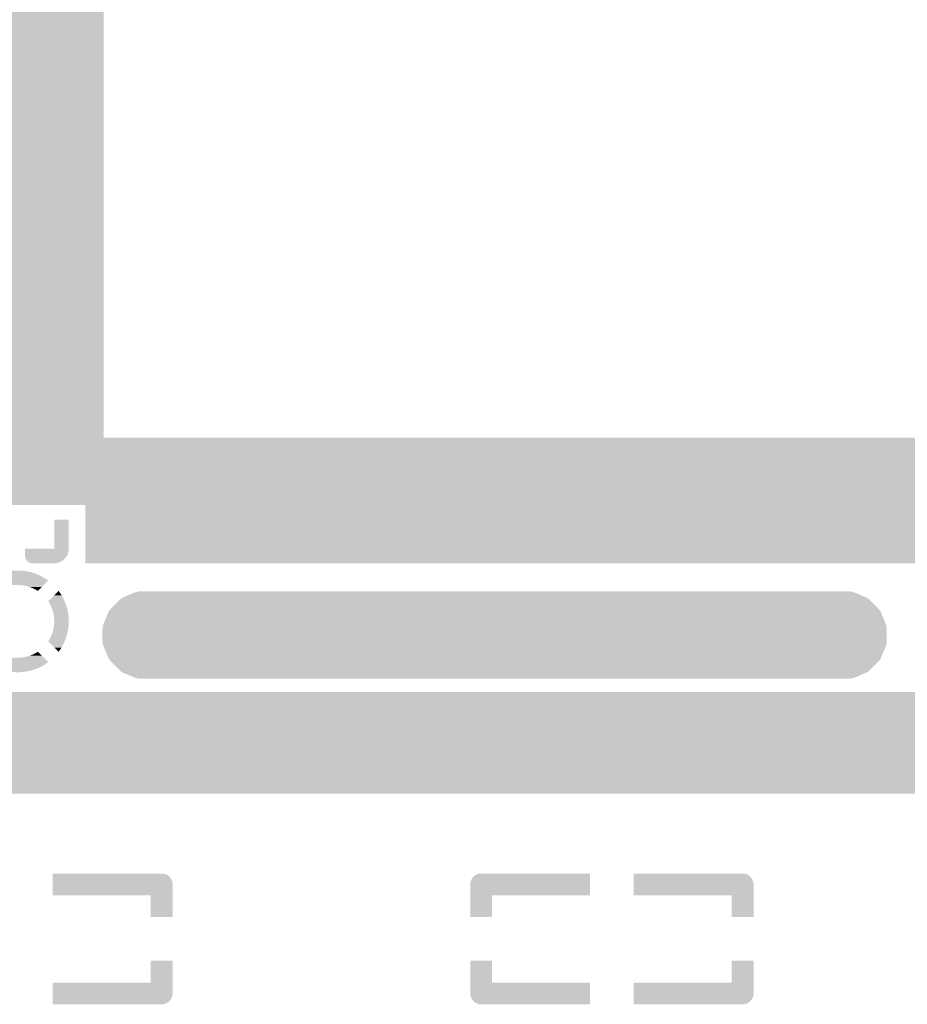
# Model space of a CAD drawing. Extents: x -14.8 to 14.8, y -14.2 to 14.2.
# Tile 2 of 5: x -8.2 to 4.1, y -13.6 to 0. Entities that reach past the tile are written whole.
import ezdxf

# ---------------------------------------------------------------- set-up
doc = ezdxf.new("R2010")
doc.units = 0
doc.layers.add('ROUTE_KEEPOUT', color=14, linetype='CONTINUOUS')

msp = doc.modelspace()

# ---------------------------------------------------------------- linework, layer by layer
at = {"layer": 'ROUTE_KEEPOUT'}
for points in [[(-8.88, -5.74998), (-8.88, 5.75), (-7, -5.74998), (-7.00004, 5.75)], [(-8.88, -5.75), (-8.88, -5.74998), (6.99998, -5.75), (-7, -5.74998)], [(-8.88, -6.67998), (-8.88, -5.75), (8.87998, -6.67998), (8.87998, -5.75)], [(-7.25002, -6.68), (-8.88, -6.67998), (8.87998, -6.68), (8.87998, -6.67998)], [(-7.250018, -6.68002), (-7.25002, -6.68), (7.24, -6.68002), (8.87998, -6.68)], [(-7.25, -7.47998), (-7.250018, -6.68002), (7.23998, -7.47998), (7.24, -6.68002)], [(-7.68, -7.28), (-7.68, -6.88), (-7.480118, -7.28), (-7.48, -6.88)], [(-8.079994, -7.28982), (-8.08, -7.28), (-7.48012, -7.28982), (-7.480118, -7.28)], [(-8.079982, -7.30936), (-8.079994, -7.28982), (-7.48205, -7.30936), (-7.48012, -7.28982)], [(-8.079972, -7.32863), (-8.079982, -7.30936), (-7.48588, -7.32863), (-7.48205, -7.30936)], [(-8.07996, -7.34742), (-8.079972, -7.32863), (-7.49158, -7.34742), (-7.48588, -7.32863)], [(-8.07995, -7.36556), (-8.07996, -7.34742), (-7.49909, -7.36556), (-7.49158, -7.34742)], [(-8.07994, -7.38288), (-8.07995, -7.36556), (-7.50835, -7.38288), (-7.49909, -7.36556)], [(-8.07994, -7.38482), (-8.07994, -7.38288), (-7.509648, -7.38482), (-7.50835, -7.38288)], [(-8.07898, -7.3946), (-8.07994, -7.38482), (-7.516182, -7.3946), (-7.509648, -7.38482)], [(-8.078066, -7.39921), (-8.07898, -7.3946), (-7.51926, -7.39921), (-7.516182, -7.3946)], [(-8.07707, -7.40424), (-8.078066, -7.39921), (-7.52339, -7.40424), (-7.51926, -7.39921)], [(-8.07422, -7.41364), (-8.07707, -7.40424), (-7.531106, -7.41364), (-7.52339, -7.40424)], [(-8.073908, -7.41439), (-8.07422, -7.41364), (-7.53172, -7.41439), (-7.531106, -7.41364)], [(-8.07046, -7.42272), (-8.073908, -7.41439), (-7.54005, -7.42272), (-7.53172, -7.41439)], [(-8.06749, -7.42828), (-8.07046, -7.42272), (-7.54561, -7.42828), (-7.54005, -7.42272)], [(-8.06583, -7.43139), (-8.06749, -7.42828), (-7.5494, -7.43139), (-7.54561, -7.42828)], [(-8.06038, -7.43956), (-8.06583, -7.43139), (-7.559354, -7.43956), (-7.5494, -7.43139)], [(-8.059408, -7.44074), (-8.06038, -7.43956), (-7.56079, -7.44074), (-7.559354, -7.43956)], [(-8.05414, -7.44715), (-8.059408, -7.44074), (-7.570386, -7.44715), (-7.56079, -7.44074)], [(-8.049646, -7.45165), (-8.05414, -7.44715), (-7.57712, -7.45165), (-7.570386, -7.44715)], [(-8.0472, -7.4541), (-8.049646, -7.45165), (-7.581704, -7.4541), (-7.57712, -7.45165)], [(-8.35017, -7.60056), (-8.28275, -7.58716), (-8.00985, -7.60056), (-8.07721, -7.58716)], [(-8.28275, -7.58716), (-8.21435, -7.58042), (-8.07721, -7.58716), (-8.14562, -7.58042)], [(-8.03961, -7.46034), (-8.0472, -7.4541), (-7.593374, -7.46034), (-7.581704, -7.4541)], [(-8.038756, -7.46091), (-8.03961, -7.46034), (-7.59444, -7.46091), (-7.593374, -7.46034)], [(-8.03144, -7.4658), (-8.038756, -7.46091), (-7.606252, -7.4658), (-7.59444, -7.46091)], [(-8.026532, -7.46842), (-8.03144, -7.4658), (-7.61258, -7.46842), (-7.606252, -7.4658)], [(-8.02277, -7.47043), (-8.026532, -7.46842), (-7.619206, -7.47043), (-7.61258, -7.46842)], [(-8.013892, -7.47412), (-8.02277, -7.47043), (-7.63137, -7.47412), (-7.619206, -7.47043)], [(-8.0137, -7.4742), (-8.013892, -7.47412), (-7.631774, -7.4742), (-7.63137, -7.47412)], [(-8.0043, -7.47705), (-8.0137, -7.4742), (-7.646112, -7.47705), (-7.631774, -7.4742)], [(-7.99978, -7.47795), (-8.0043, -7.47705), (-7.65064, -7.47795), (-7.646112, -7.47705)], [(-7.99466, -7.47897), (-7.99978, -7.47795), (-7.660968, -7.47897), (-7.65064, -7.47795)], [(-7.985484, -7.47988), (-7.99466, -7.47897), (-7.67018, -7.47988), (-7.660968, -7.47897)], [(-7.98488, -7.47994), (-7.985484, -7.47988), (-7.98488, -7.47994), (-7.67018, -7.47988)], [(7.23998, -7.48), (-7.25, -7.47998), (7.23998, -7.48), (7.23998, -7.47998)], [(-8.59939, -7.71919), (-8.597224, -7.71741), (-7.76061, -7.71919), (-7.76276, -7.71741)], [(-8.53827, -7.78031), (-8.59939, -7.71919), (-7.82173, -7.78031), (-7.76061, -7.71919)], [(-8.597224, -7.71741), (-8.59721, -7.7174), (-7.76276, -7.71741), (-7.762774, -7.7174)], [(-8.59721, -7.7174), (-8.54009, -7.67923), (-7.762774, -7.7174), (-7.81991, -7.67923)], [(-8.54009, -7.67923), (-8.54006, -7.67921), (-7.81991, -7.67923), (-7.819946, -7.67921)], [(-8.54006, -7.67921), (-8.47946, -7.64683), (-7.819946, -7.67921), (-7.88053, -7.64683)], [(-8.47946, -7.64683), (-8.47944, -7.64682), (-7.88053, -7.64683), (-7.880554, -7.64682)], [(-8.47944, -7.64682), (-8.41594, -7.62052), (-7.880554, -7.64682), (-7.94403, -7.62052)], [(-8.41594, -7.62052), (-8.350204, -7.60057), (-7.94403, -7.62052), (-8.0098, -7.60057)], [(-8.350204, -7.60057), (-8.35017, -7.60056), (-8.0098, -7.60057), (-8.00985, -7.60056)], [(-8.1066, -7.78512), (-8.15546, -7.78031), (-7.82654, -7.78512), (-7.82173, -7.78031)], [(-8.05843, -7.7947), (-8.1066, -7.78512), (-7.83612, -7.7947), (-7.82654, -7.78512)], [(-8.01145, -7.80895), (-8.05843, -7.7947), (-7.85037, -7.80895), (-7.83612, -7.7947)], [(-7.9661, -7.82773), (-8.01145, -7.80895), (-7.86915, -7.82773), (-7.85037, -7.80895)], [(-7.9228, -7.85089), (-7.9661, -7.82773), (-7.89231, -7.85089), (-7.86915, -7.82773)], [(-7.90452, -7.8631), (-7.9228, -7.85089), (-7.90452, -7.8631), (-7.89231, -7.85089)], [(-7.7631, -8.00452), (-7.73911, -7.98053), (-7.53689, -8.00452), (-7.54683, -7.98053)], [(-7.73911, -7.98053), (-7.67849, -7.91991), (-7.54683, -7.98053), (-7.57923, -7.91991)], [(-7.67849, -7.91991), (-7.62134, -7.86276), (-7.57923, -7.91991), (-7.61741, -7.86276)], [(-7.62134, -7.86276), (-7.61919, -7.86061), (-7.61741, -7.86276), (-7.61919, -7.86061)], [(-6.89568, -8.10064), (-6.78315, -7.98811), (3.66538, -8.10064), (3.55285, -7.98811)], [(-6.78315, -7.98811), (-6.768934, -7.97457), (3.55285, -7.98811), (3.53863, -7.97457)], [(-6.768934, -7.97457), (-6.76887, -7.97451), (3.53863, -7.97457), (3.538542, -7.97451)], [(-6.76887, -7.97451), (-6.73628, -7.95274), (3.538542, -7.97451), (3.50598, -7.95274)], [(-6.73628, -7.95274), (-6.73622, -7.9527), (3.50598, -7.95274), (3.50589, -7.9527)], [(-6.73622, -7.9527), (-6.71826, -7.94475), (3.50589, -7.9527), (3.48796, -7.94475)], [(-6.71826, -7.94475), (-6.55305, -7.87632), (3.48796, -7.94475), (3.32276, -7.87632)], [(-6.55305, -7.87632), (-6.51441, -7.86864), (3.32276, -7.87632), (3.28412, -7.86864)], [(-7.75089, -8.0228), (-7.7631, -8.00452), (-7.529316, -8.0228), (-7.53689, -8.00452)], [(-7.739534, -8.04403), (-7.75089, -8.0228), (-7.52052, -8.04403), (-7.529316, -8.0228)], [(-7.72773, -8.0661), (-7.739534, -8.04403), (-7.513824, -8.0661), (-7.52052, -8.04403)], [(-7.709632, -8.1098), (-7.72773, -8.0661), (-7.50057, -8.1098), (-7.513824, -8.0661)], [(-7.70895, -8.11145), (-7.709632, -8.1098), (-7.50024, -8.11145), (-7.50057, -8.1098)], [(-7.6947, -8.15843), (-7.70895, -8.11145), (-7.490894, -8.15843), (-7.50024, -8.11145)], [(-6.93105, -8.14751), (-6.909262, -8.11492), (3.70075, -8.14751), (3.67898, -8.11492)], [(-6.909262, -8.11492), (-6.90922, -8.11486), (3.67898, -8.11492), (3.678924, -8.11486)], [(-6.90922, -8.11486), (-6.89568, -8.10064), (3.678924, -8.11486), (3.66538, -8.10064)], [(-7.690964, -8.17721), (-7.6947, -8.15843), (-7.48716, -8.17721), (-7.490894, -8.15843)], [(-7.68512, -8.2066), (-7.690964, -8.17721), (-7.484264, -8.2066), (-7.48716, -8.17721)], [(-7.681278, -8.24562), (-7.68512, -8.2066), (-7.48042, -8.24562), (-7.484264, -8.2066)], [(-7.68031, -8.25546), (-7.681278, -8.24562), (-7.48042, -8.25546), (-7.48042, -8.24562)], [(-7.68032, -8.30455), (-7.68031, -8.25546), (-7.48042, -8.30455), (-7.48042, -8.25546)], [(-6.99993, -8.31254), (-6.93904, -8.16553), (3.76963, -8.31254), (3.70874, -8.16553)], [(-6.93904, -8.16553), (-6.931078, -8.14757), (3.70874, -8.16553), (3.70079, -8.14757)], [(-6.931078, -8.14757), (-6.93105, -8.14751), (3.70079, -8.14757), (3.70075, -8.14751)], [(-7.6947, -8.40157), (-7.690958, -8.38275), (-7.490902, -8.40157), (-7.48716, -8.38275)], [(-7.690958, -8.38275), (-7.68512, -8.35341), (-7.48716, -8.38275), (-7.48427, -8.35341)], [(-7.68512, -8.35341), (-7.681284, -8.31435), (-7.48427, -8.35341), (-7.48042, -8.31435)], [(-7.681284, -8.31435), (-7.68032, -8.30455), (-7.48042, -8.31435), (-7.48042, -8.30455)], [(-7.01515, -8.38907), (-7.014662, -8.36943), (3.78485, -8.38907), (3.78437, -8.36943)], [(-7.01515, -8.54821), (-7.01515, -8.38907), (3.78485, -8.54821), (3.78485, -8.38907)], [(-7.014662, -8.36943), (-7.01466, -8.3694), (3.78437, -8.36943), (3.784366, -8.3694)], [(-7.01466, -8.3694), (-7.007008, -8.33091), (3.784366, -8.3694), (3.77671, -8.33091)], [(-7.007008, -8.33091), (-7.007, -8.33087), (3.77671, -8.33091), (3.776696, -8.33087)], [(-7.007, -8.33087), (-6.99993, -8.31254), (3.776696, -8.33087), (3.76963, -8.31254)], [(-7.75089, -8.53721), (-7.73952, -8.51594), (-7.52933, -8.53721), (-7.52052, -8.51594)], [(-7.73952, -8.51594), (-7.72774, -8.49391), (-7.52052, -8.51594), (-7.513836, -8.49391)], [(-7.72774, -8.49391), (-7.709622, -8.45017), (-7.513836, -8.49391), (-7.50056, -8.45017)], [(-7.709622, -8.45017), (-7.70895, -8.44855), (-7.50056, -8.45017), (-7.50024, -8.44855)], [(-7.70895, -8.44855), (-7.6947, -8.40157), (-7.50024, -8.44855), (-7.490902, -8.40157)], [(-7.7631, -8.55548), (-7.75089, -8.53721), (-7.536898, -8.55548), (-7.52933, -8.53721)], [(-7.73914, -8.57944), (-7.7631, -8.55548), (-7.54682, -8.57944), (-7.536898, -8.55548)], [(-7.67852, -8.64006), (-7.73914, -8.57944), (-7.57921, -8.64006), (-7.54682, -8.57944)], [(-7.62137, -8.69721), (-7.67852, -8.64006), (-7.6174, -8.69721), (-7.57921, -8.64006)], [(-7.01467, -8.56785), (-7.01515, -8.54821), (3.78436, -8.56785), (3.78485, -8.54821)], [(-7.014664, -8.56788), (-7.01467, -8.56785), (3.78436, -8.56788), (3.78436, -8.56785)], [(-7.00701, -8.60637), (-7.014664, -8.56788), (3.776706, -8.60637), (3.78436, -8.56788)], [(-7.006994, -8.60641), (-7.00701, -8.60637), (3.7767, -8.60641), (3.776706, -8.60637)], [(-6.99993, -8.62474), (-7.006994, -8.60641), (3.76963, -8.62474), (3.7767, -8.60641)], [(-6.93904, -8.77175), (-6.99993, -8.62474), (3.70874, -8.77175), (3.76963, -8.62474)], [(-8.59939, -8.84081), (-8.53827, -8.77969), (-7.76061, -8.84081), (-7.82173, -8.77969)], [(-8.20454, -8.77969), (-8.15545, -8.77968), (-7.82173, -8.77969), (-7.82174, -8.77968)], [(-8.15545, -8.77968), (-8.10659, -8.77488), (-7.82174, -8.77968), (-7.82654, -8.77488)], [(-8.10659, -8.77488), (-8.05843, -8.7653), (-7.82654, -8.77488), (-7.83612, -8.7653)], [(-8.05843, -8.7653), (-8.01145, -8.75105), (-7.83612, -8.7653), (-7.85037, -8.75105)], [(-8.01145, -8.75105), (-7.96609, -8.73226), (-7.85037, -8.75105), (-7.86916, -8.73226)], [(-7.96609, -8.73226), (-7.92279, -8.70911), (-7.86916, -8.73226), (-7.89231, -8.70911)], [(-7.92279, -8.70911), (-7.90452, -8.6969), (-7.89231, -8.70911), (-7.90452, -8.6969)], [(-7.61919, -8.69939), (-7.62137, -8.69721), (-7.61919, -8.69939), (-7.6174, -8.69721)], [(-6.93109, -8.78971), (-6.93904, -8.77175), (3.700776, -8.78971), (3.70874, -8.77175)], [(-6.931048, -8.78977), (-6.93109, -8.78971), (3.70075, -8.78977), (3.700776, -8.78971)], [(-6.90928, -8.82236), (-6.931048, -8.78977), (3.67896, -8.82236), (3.70075, -8.78977)], [(-8.59724, -8.84259), (-8.59939, -8.84081), (-7.762778, -8.84259), (-7.76061, -8.84081)], [(-8.597224, -8.8426), (-8.59724, -8.84259), (-7.76279, -8.8426), (-7.762778, -8.84259)], [(-8.54009, -8.88077), (-8.597224, -8.8426), (-7.819912, -8.88077), (-7.76279, -8.8426)], [(-8.540052, -8.88079), (-8.54009, -8.88077), (-7.81994, -8.88079), (-7.819912, -8.88077)], [(-8.47947, -8.91317), (-8.540052, -8.88079), (-7.880542, -8.91317), (-7.81994, -8.88079)], [(-8.479444, -8.91318), (-8.47947, -8.91317), (-7.88056, -8.91318), (-7.880542, -8.91317)], [(-8.41597, -8.93948), (-8.479444, -8.91318), (-7.94406, -8.93948), (-7.88056, -8.91318)], [(-8.3502, -8.95943), (-8.41597, -8.93948), (-8.009798, -8.95943), (-7.94406, -8.93948)], [(-6.909222, -8.82242), (-6.90928, -8.82236), (3.67892, -8.82242), (3.67896, -8.82236)], [(-6.89568, -8.83664), (-6.909222, -8.82242), (3.66538, -8.83664), (3.67892, -8.82242)], [(-6.78315, -8.94917), (-6.89568, -8.83664), (3.55285, -8.94917), (3.66538, -8.83664)], [(-8.350148, -8.95944), (-8.3502, -8.95943), (-8.00983, -8.95944), (-8.009798, -8.95943)], [(-8.28279, -8.97284), (-8.350148, -8.95944), (-8.07725, -8.97284), (-8.00983, -8.95944)], [(-8.21438, -8.97958), (-8.28279, -8.97284), (-8.14565, -8.97958), (-8.07725, -8.97284)], [(-6.76893, -8.96271), (-6.78315, -8.94917), (3.538632, -8.96271), (3.55285, -8.94917)], [(-6.76884, -8.96277), (-6.76893, -8.96271), (3.53857, -8.96277), (3.538632, -8.96271)], [(-6.73628, -8.98454), (-6.76884, -8.96277), (3.505978, -8.98454), (3.53857, -8.96277)], [(-6.736188, -8.98458), (-6.73628, -8.98454), (3.50592, -8.98458), (3.505978, -8.98454)], [(-6.71826, -8.99253), (-6.736188, -8.98458), (3.48796, -8.99253), (3.50592, -8.98458)], [(-6.57125, -9.05342), (-6.71826, -8.99253), (3.34095, -9.05342), (3.48796, -8.99253)], [(-6.55292, -9.06049), (-6.57125, -9.05342), (3.322604, -9.06049), (3.34095, -9.05342)], [(-6.552868, -9.0605), (-6.55292, -9.06049), (3.32258, -9.0605), (3.322604, -9.06049)], [(-6.51439, -9.06815), (-6.552868, -9.0605), (3.28411, -9.06815), (3.32258, -9.0605)], [(-6.513988, -9.06816), (-6.51439, -9.06815), (3.28406, -9.06816), (3.28411, -9.06815)], [(-6.49472, -9.06864), (-6.513988, -9.06816), (3.26442, -9.06864), (3.28406, -9.06816)], [(-11.35, -9.75), (-11.35, -9.25), (11.35, -9.75), (11.35, -9.25)], [(-10.5, -10.65), (-10.5, -9.75), (10.5, -10.65), (10.5, -9.75)], [(-7.7, -11.7501), (-7.7, -11.75), (-6.19261, -11.7501), (-7.7, -11.75)], [(-7.7, -11.75155), (-7.7, -11.7501), (-6.17795, -11.75155), (-6.19261, -11.7501)], [(-7.7, -11.75442), (-7.7, -11.75155), (-6.16351, -11.75442), (-6.17795, -11.75155)], [(-7.7, -11.7587), (-7.7, -11.75442), (-6.14941, -11.7587), (-6.16351, -11.75442)], [(-7.7, -11.76433), (-7.7, -11.7587), (-6.13581, -11.76433), (-6.14941, -11.7587)], [(-7.7, -11.77128), (-7.7, -11.76433), (-6.12282, -11.77128), (-6.13581, -11.76433)], [(-7.7, -11.77946), (-7.7, -11.77128), (-6.11058, -11.77946), (-6.12282, -11.77128)], [(-7.7, -11.7888), (-7.7, -11.77946), (-6.09919, -11.7888), (-6.11058, -11.77946)], [(-1.90081, -11.7888), (-1.88942, -11.77946), (-0.3, -11.7888), (-0.3, -11.77946)], [(-1.88942, -11.77946), (-1.87718, -11.77128), (-0.3, -11.77946), (-0.3, -11.77128)], [(-1.87718, -11.77128), (-1.86419, -11.76433), (-0.3, -11.77128), (-0.3, -11.76433)], [(-1.86419, -11.76433), (-1.85059, -11.7587), (-0.3, -11.76433), (-0.3, -11.7587)], [(-1.85059, -11.7587), (-1.83649, -11.75442), (-0.3, -11.7587), (-0.3, -11.75442)], [(-1.83649, -11.75442), (-1.82205, -11.75155), (-0.3, -11.75442), (-0.3, -11.75155)], [(-1.82205, -11.75155), (-1.80739, -11.7501), (-0.3, -11.75155), (-0.3, -11.7501)], [(-1.80739, -11.7501), (-0.3, -11.75), (-0.3, -11.7501), (-0.3, -11.75)], [(0.3, -11.7501), (0.3, -11.75), (1.80739, -11.7501), (0.3, -11.75)], [(0.3, -11.75155), (0.3, -11.7501), (1.82205, -11.75155), (1.80739, -11.7501)], [(0.3, -11.75442), (0.3, -11.75155), (1.83649, -11.75442), (1.82205, -11.75155)], [(0.3, -11.7587), (0.3, -11.75442), (1.85059, -11.7587), (1.83649, -11.75442)], [(0.3, -11.76433), (0.3, -11.7587), (1.86419, -11.76433), (1.85059, -11.7587)], [(0.3, -11.77128), (0.3, -11.76433), (1.87718, -11.77128), (1.86419, -11.76433)], [(0.3, -11.77946), (0.3, -11.77128), (1.88942, -11.77946), (1.87718, -11.77128)], [(0.3, -11.7888), (0.3, -11.77946), (1.90081, -11.7888), (1.88942, -11.77946)], [(-7.7, -11.79922), (-7.7, -11.7888), (-6.08878, -11.79922), (-6.09919, -11.7888)], [(-7.7, -11.8106), (-7.7, -11.79922), (-6.07944, -11.8106), (-6.08878, -11.79922)], [(-7.7, -11.82285), (-7.7, -11.8106), (-6.07126, -11.82285), (-6.07944, -11.8106)], [(-7.7, -11.83584), (-7.7, -11.82285), (-6.06431, -11.83584), (-6.07126, -11.82285)], [(-7.7, -11.84944), (-7.7, -11.83584), (-6.05868, -11.84944), (-6.06431, -11.83584)], [(-7.7, -11.86354), (-7.7, -11.84944), (-6.0544, -11.86354), (-6.05868, -11.84944)], [(-7.7, -11.87798), (-7.7, -11.86354), (-6.05153, -11.87798), (-6.0544, -11.86354)], [(-7.7, -11.89264), (-7.7, -11.87798), (-6.05009, -11.89264), (-6.05153, -11.87798)], [(-7.7, -12.05), (-7.7, -11.89264), (-6.050058, -12.05), (-6.05009, -11.89264)], [(-1.949942, -12.05), (-1.94991, -11.89264), (-0.3, -12.05), (-0.3, -11.89264)], [(-1.94991, -11.89264), (-1.94847, -11.87798), (-0.3, -11.89264), (-0.3, -11.87798)], [(-1.94847, -11.87798), (-1.9456, -11.86354), (-0.3, -11.87798), (-0.3, -11.86354)], [(-1.9456, -11.86354), (-1.94132, -11.84944), (-0.3, -11.86354), (-0.3, -11.84944)], [(-1.94132, -11.84944), (-1.93569, -11.83584), (-0.3, -11.84944), (-0.3, -11.83584)], [(-1.93569, -11.83584), (-1.92874, -11.82285), (-0.3, -11.83584), (-0.3, -11.82285)], [(-1.92874, -11.82285), (-1.92056, -11.8106), (-0.3, -11.82285), (-0.3, -11.8106)], [(-1.92056, -11.8106), (-1.91122, -11.79922), (-0.3, -11.8106), (-0.3, -11.79922)], [(-1.91122, -11.79922), (-1.90081, -11.7888), (-0.3, -11.79922), (-0.3, -11.7888)], [(0.3, -11.79922), (0.3, -11.7888), (1.91122, -11.79922), (1.90081, -11.7888)], [(0.3, -11.8106), (0.3, -11.79922), (1.92056, -11.8106), (1.91122, -11.79922)], [(0.3, -11.82285), (0.3, -11.8106), (1.92874, -11.82285), (1.92056, -11.8106)], [(0.3, -11.83584), (0.3, -11.82285), (1.93569, -11.83584), (1.92874, -11.82285)], [(0.3, -11.84944), (0.3, -11.83584), (1.94132, -11.84944), (1.93569, -11.83584)], [(0.3, -11.86354), (0.3, -11.84944), (1.9456, -11.86354), (1.94132, -11.84944)], [(0.3, -11.87798), (0.3, -11.86354), (1.94847, -11.87798), (1.9456, -11.86354)], [(0.3, -11.89264), (0.3, -11.87798), (1.94991, -11.89264), (1.94847, -11.87798)], [(0.3, -12.05), (0.3, -11.89264), (1.949942, -12.05), (1.94991, -11.89264)], [(-6.35, -12.35), (-6.35, -12.05), (-6.05, -12.35), (-6.050058, -12.05)], [(-1.95, -12.35), (-1.949942, -12.05), (-1.65, -12.35), (-1.65, -12.05)], [(1.65, -12.35), (1.65, -12.05), (1.95, -12.35), (1.949942, -12.05)], [(-6.35, -13.25), (-6.35, -12.95), (-6.05006, -13.25), (-6.05, -12.95)], [(-1.94994, -13.25), (-1.95, -12.95), (-1.65, -13.25), (-1.65, -12.95)], [(1.65, -13.25), (1.65, -12.95), (1.94994, -13.25), (1.95, -12.95)], [(-7.7, -13.40736), (-7.7, -13.25), (-6.05009, -13.40736), (-6.05006, -13.25)], [(-1.94991, -13.40736), (-1.94994, -13.25), (-0.3, -13.40736), (-0.3, -13.25)], [(0.3, -13.40736), (0.3, -13.25), (1.94991, -13.40736), (1.94994, -13.25)], [(-7.7, -13.42202), (-7.7, -13.40736), (-6.05153, -13.42202), (-6.05009, -13.40736)], [(-1.94847, -13.42202), (-1.94991, -13.40736), (-0.3, -13.42202), (-0.3, -13.40736)], [(0.3, -13.42202), (0.3, -13.40736), (1.94847, -13.42202), (1.94991, -13.40736)], [(-7.7, -13.43646), (-7.7, -13.42202), (-6.0544, -13.43646), (-6.05153, -13.42202)], [(-7.7, -13.45056), (-7.7, -13.43646), (-6.05868, -13.45056), (-6.0544, -13.43646)], [(-7.7, -13.46416), (-7.7, -13.45056), (-6.06431, -13.46416), (-6.05868, -13.45056)], [(-7.7, -13.47715), (-7.7, -13.46416), (-6.07126, -13.47715), (-6.06431, -13.46416)], [(-7.7, -13.4894), (-7.7, -13.47715), (-6.07944, -13.4894), (-6.07126, -13.47715)], [(-7.7, -13.50078), (-7.7, -13.4894), (-6.08878, -13.50078), (-6.07944, -13.4894)], [(-7.7, -13.5112), (-7.7, -13.50078), (-6.09919, -13.5112), (-6.08878, -13.50078)], [(-7.7, -13.52054), (-7.7, -13.5112), (-6.11058, -13.52054), (-6.09919, -13.5112)], [(-7.7, -13.52872), (-7.7, -13.52054), (-6.12282, -13.52872), (-6.11058, -13.52054)], [(-7.7, -13.53567), (-7.7, -13.52872), (-6.13581, -13.53567), (-6.12282, -13.52872)], [(-7.7, -13.5413), (-7.7, -13.53567), (-6.14941, -13.5413), (-6.13581, -13.53567)], [(-7.7, -13.54558), (-7.7, -13.5413), (-6.16351, -13.54558), (-6.14941, -13.5413)], [(-7.7, -13.54845), (-7.7, -13.54558), (-6.17795, -13.54845), (-6.16351, -13.54558)], [(-7.7, -13.5499), (-7.7, -13.54845), (-6.19261, -13.5499), (-6.17795, -13.54845)], [(-7.7, -13.55), (-7.7, -13.5499), (-7.7, -13.55), (-6.19261, -13.5499)], [(-1.9456, -13.43646), (-1.94847, -13.42202), (-0.3, -13.43646), (-0.3, -13.42202)], [(-1.94132, -13.45056), (-1.9456, -13.43646), (-0.3, -13.45056), (-0.3, -13.43646)], [(-1.93569, -13.46416), (-1.94132, -13.45056), (-0.3, -13.46416), (-0.3, -13.45056)], [(-1.92874, -13.47715), (-1.93569, -13.46416), (-0.3, -13.47715), (-0.3, -13.46416)], [(-1.92056, -13.4894), (-1.92874, -13.47715), (-0.3, -13.4894), (-0.3, -13.47715)], [(-1.91122, -13.50078), (-1.92056, -13.4894), (-0.3, -13.50078), (-0.3, -13.4894)], [(-1.90081, -13.5112), (-1.91122, -13.50078), (-0.3, -13.5112), (-0.3, -13.50078)], [(-1.88942, -13.52054), (-1.90081, -13.5112), (-0.3, -13.52054), (-0.3, -13.5112)], [(-1.87718, -13.52872), (-1.88942, -13.52054), (-0.3, -13.52872), (-0.3, -13.52054)], [(-1.86419, -13.53567), (-1.87718, -13.52872), (-0.3, -13.53567), (-0.3, -13.52872)], [(-1.85059, -13.5413), (-1.86419, -13.53567), (-0.3, -13.5413), (-0.3, -13.53567)], [(-1.83649, -13.54558), (-1.85059, -13.5413), (-0.3, -13.54558), (-0.3, -13.5413)], [(-1.82205, -13.54845), (-1.83649, -13.54558), (-0.3, -13.54845), (-0.3, -13.54558)], [(-1.80739, -13.5499), (-1.82205, -13.54845), (-0.3, -13.5499), (-0.3, -13.54845)], [(-0.3, -13.55), (-1.80739, -13.5499), (-0.3, -13.55), (-0.3, -13.5499)], [(0.3, -13.43646), (0.3, -13.42202), (1.9456, -13.43646), (1.94847, -13.42202)], [(0.3, -13.45056), (0.3, -13.43646), (1.94132, -13.45056), (1.9456, -13.43646)], [(0.3, -13.46416), (0.3, -13.45056), (1.93569, -13.46416), (1.94132, -13.45056)], [(0.3, -13.47715), (0.3, -13.46416), (1.92874, -13.47715), (1.93569, -13.46416)], [(0.3, -13.4894), (0.3, -13.47715), (1.92056, -13.4894), (1.92874, -13.47715)], [(0.3, -13.50078), (0.3, -13.4894), (1.91122, -13.50078), (1.92056, -13.4894)], [(0.3, -13.5112), (0.3, -13.50078), (1.90081, -13.5112), (1.91122, -13.50078)], [(0.3, -13.52054), (0.3, -13.5112), (1.88942, -13.52054), (1.90081, -13.5112)], [(0.3, -13.52872), (0.3, -13.52054), (1.87718, -13.52872), (1.88942, -13.52054)], [(0.3, -13.53567), (0.3, -13.52872), (1.86419, -13.53567), (1.87718, -13.52872)], [(0.3, -13.5413), (0.3, -13.53567), (1.85059, -13.5413), (1.86419, -13.53567)], [(0.3, -13.54558), (0.3, -13.5413), (1.83649, -13.54558), (1.85059, -13.5413)], [(0.3, -13.54845), (0.3, -13.54558), (1.82205, -13.54845), (1.83649, -13.54558)], [(0.3, -13.5499), (0.3, -13.54845), (1.80739, -13.5499), (1.82205, -13.54845)], [(0.3, -13.55), (0.3, -13.5499), (0.3, -13.55), (1.80739, -13.5499)]]:
    msp.add_solid(points, dxfattribs=at)

doc.saveas('drawing.dxf')
